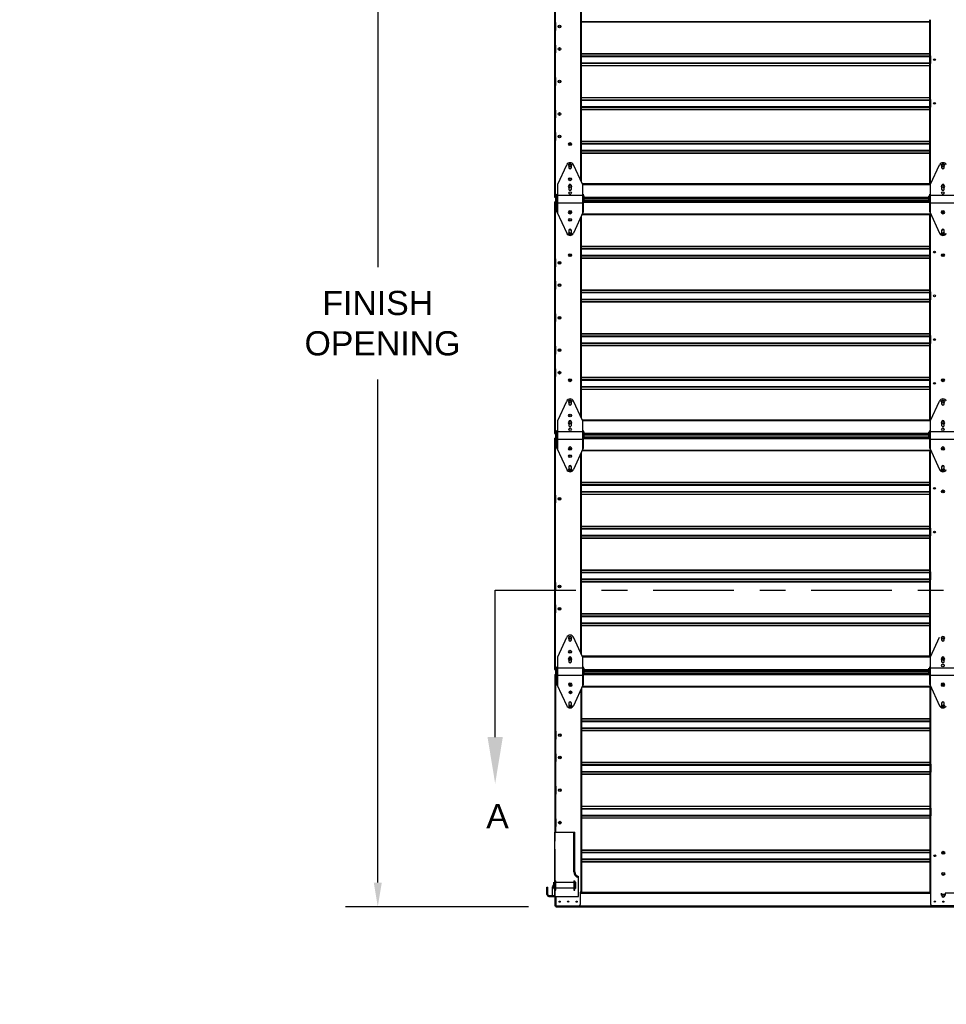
# Model space of a CAD drawing. Header units: inches. Extents: x 168.8 to 189.1, y 234.4 to 247.7.
# Tile 4 of 8: x 177 to 180.6, y 240 to 243.9. Entities that reach past the tile are written whole.
import ezdxf
from ezdxf import colors
from ezdxf.entities.mleader import LeaderData, LeaderLine
from ezdxf.math import Vec2, Vec3

# ---------------------------------------------------------------- set-up
doc = ezdxf.new("R2010")
doc.units = ezdxf.units.IN
doc.header["$LTSCALE"] = 0.25
doc.header["$MEASUREMENT"] = 0
doc.linetypes.add('CENTER', pattern=[2, 1.25, -0.25, 0.25, -0.25])
doc.linetypes.add('CENTERX2', pattern=[0.8, 0.5, -0.1, 0.1, -0.1])
for name, color, linetype in [('401 - NO WINDOW', 7, 'Continuous'), ('ANNOTATIONS', 1, 'Continuous'), ('MANUAL PU', 7, 'Continuous'), ('SECTION CUTS', 6, 'CENTER')]:
    doc.layers.add(name, color=color, linetype=linetype)
doc.styles.add('ARIAL', font='arial.ttf', dxfattribs={"height": 0.09375})
doc.styles.get("Standard").update_dxf_attribs({"font": 'romans.shx'})
doc.dimstyles.new('STANDARD$0', dxfattribs={"dimtxt": 0.09375, "dimasz": 0.09375, "dimexe": 0.03125, "dimexo": 0.046875, "dimgap": 0.09, "dimtad": 0, "dimtih": 1, "dimtoh": 1, "dimdec": 4, "dimzin": 0, "dimdsep": 46, "dimtxsty": 'ARIAL', "dimcen": 0.09, "dimadec": 0, "dimazin": 0, "dimtfac": 1, "dimtdec": 4, "dimtofl": 0, "dimtmove": 0, "dimatfit": 1, "dimfxl": 1, "dimtolj": 1, "dimtzin": 0, "dimarcsym": 0})

# ---------------------------------------------------------------- blocks, each defined once
blk = doc.blocks.new('*D4')
at = {"layer": 'ANNOTATIONS', "color": 0, "lineweight": -2, "transparency": 16777216}
for p, q in [((179.0783, 244.9352), (178.2501, 244.9352)), ((178.3751, 244.8415), (178.3751, 242.8922)), ((178.3751, 240.5081), (178.3751, 242.4574)), ((178.9588, 240.4144), (178.2501, 240.4144))]:
    blk.add_line(p, q, dxfattribs=at)
at = {"layer": 'ANNOTATIONS', "color": 0, "transparency": 16777216}
for points in [[(178.3595, 244.8415), (178.3907, 244.8415), (178.3751, 244.9352)], [(178.3595, 240.5081), (178.3907, 240.5081), (178.3751, 240.4144)]]:
    blk.add_solid(points, dxfattribs=at)
at = {"layer": 'defpoints', "color": 0, "transparency": 16777216}
for p in [(179.1845, 244.9352), (178.3751, 240.4144), (179.065, 240.4144)]:
    blk.add_point(p, dxfattribs=at)
at = {"layer": 'ANNOTATIONS', "color": 0, "transparency": 16777216, "insert": (178.3751, 242.6748), "char_height": 0.09375, "attachment_point": 5, "style": 'ARIAL'}
blk.add_mtext('\\A1;FINISH\\P OPENING', dxfattribs=at)

msp = doc.modelspace()

# ---------------------------------------------------------------- hatches: boundary and pattern name
at = {"layer": 'MANUAL PU'}
h = msp.add_hatch(dxfattribs=at)
h.set_pattern_fill('ANSI31', color=256)
h.paths.add_polyline_path([(179.35256, 238.57545), (179.0083, 238.57545), (178.99069, 238.49533), (178.93224, 238.66046), (178.90041, 238.57545), (178.54078, 238.57545), (178.53881, 238.57348), (178.53881, 238.27635), (178.62829, 238.25323), (178.45585, 238.20647), (178.53881, 238.16846), (178.53881, 237.88249), (179.35256, 237.88249)])
h.paths.add_polyline_path([(183.39886, 245.1148), (183.53309, 245.1148), (183.53309, 245.25543), (183.39886, 245.25543)], flags=9)
h.paths.add_polyline_path([(183.40954, 240.15547), (183.54377, 240.15547), (183.54377, 240.29609), (183.40954, 240.29609)], flags=9)
h.paths.add_polyline_path([(183.77487, 240.69517), (183.90948, 240.69517), (183.90948, 240.83579), (183.77487, 240.83579)], flags=9)
h.paths.add_polyline_path([(178.77187, 240.69517), (178.90648, 240.69517), (178.90648, 240.83579), (178.77187, 240.83579)], flags=9)
h.paths.add_polyline_path([(180.11803, 245.62877), (182.94486, 245.62877), (182.94486, 245.97987), (180.11803, 245.97987)], flags=9)
h.paths.add_polyline_path([(180.95035, 236.21057), (181.83426, 236.21057), (181.83426, 236.40376), (180.95035, 236.40376)], flags=9)
h.paths.add_polyline_path([(181.01036, 239.48198), (181.79233, 239.48198), (181.79233, 239.67517), (181.01036, 239.67517)], flags=9)
h.paths.add_polyline_path([(175.25049, 236.21057), (176.13421, 236.21057), (176.13421, 236.40376), (175.25049, 236.40376)], flags=9)

# ---------------------------------------------------------------- linework, layer by layer
at = {"layer": '401 - NO WINDOW', "linetype": 'Continuous'}
for p, q in [((179.05999, 244.05988), (179.05999, 243.16324)), ((179.06255, 244.05988), (179.06255, 243.16324)), ((179.16082, 243.99851), (179.16082, 243.22877)), ((179.16338, 244.00405), (179.16338, 243.22322)), ((179.06255, 243.83974), (179.05999, 243.83974)), ((179.06127, 243.80924), (179.06127, 243.83974)), ((179.06364, 243.80924), (179.06364, 243.83974)), ((179.16338, 243.84355), (180.51336, 243.84355)), ((179.16338, 243.84252), (180.51336, 243.84252)), ((180.51336, 243.85047), (180.51336, 243.21581)), ((180.51592, 243.85047), (180.51592, 243.21581)), ((179.05999, 243.80924), (179.06255, 243.80924)), ((179.06255, 243.75276), (179.05999, 243.75276)), ((179.06127, 243.72226), (179.06127, 243.75276)), ((179.06364, 243.72226), (179.06364, 243.75276)), ((179.05999, 243.72226), (179.06255, 243.72226)), ((179.16338, 243.71948), (180.51336, 243.71948)), ((179.16338, 243.71845), (180.51336, 243.71845)), ((179.16338, 243.71049), (180.51336, 243.71049)), ((180.51592, 243.71153), (180.51336, 243.71153)), ((180.51464, 243.68103), (180.51464, 243.71153)), ((179.16338, 243.70863), (180.51336, 243.70863)), ((179.16338, 243.68393), (180.51336, 243.68393)), ((179.16338, 243.68207), (180.51336, 243.68207)), ((179.16338, 243.67411), (180.51336, 243.67411)), ((179.16338, 243.67308), (180.51336, 243.67308)), ((180.51336, 243.68103), (180.51592, 243.68103)), ((179.06255, 243.62681), (179.05999, 243.62681)), ((179.05999, 243.59631), (179.06255, 243.59631)), ((179.06127, 243.62681), (179.06127, 243.59631)), ((179.06364, 243.59631), (179.06364, 243.62681)), ((179.16338, 243.55004), (180.51336, 243.55004)), ((179.16338, 243.54901), (180.51336, 243.54901)), ((179.16338, 243.54106), (180.51336, 243.54106)), ((179.16338, 243.53919), (180.51336, 243.53919)), ((180.51592, 243.54209), (180.51336, 243.54209)), ((180.51464, 243.51159), (180.51464, 243.54209)), ((179.06255, 243.50086), (179.05999, 243.50086)), ((179.06127, 243.47036), (179.06127, 243.50086)), ((179.06364, 243.47036), (179.06364, 243.50086)), ((179.16338, 243.51449), (180.51336, 243.51449)), ((179.16338, 243.51263), (180.51336, 243.51263)), ((179.16338, 243.50468), (180.51336, 243.50468)), ((179.16338, 243.50365), (180.51336, 243.50365)), ((180.51336, 243.51159), (180.51592, 243.51159)), ((179.05999, 243.47036), (179.06255, 243.47036)), ((179.06255, 243.41388), (179.05999, 243.41388)), ((179.06127, 243.38338), (179.06127, 243.41388)), ((179.06364, 243.38338), (179.06364, 243.41388)), ((179.05999, 243.38338), (179.06255, 243.38338)), ((179.11634, 243.36975), (179.1239, 243.36975)), ((179.11715, 243.37162), (179.12309, 243.37162)), ((179.12012, 243.36921), (179.12012, 243.36975)), ((179.16338, 243.3806), (180.51336, 243.3806)), ((179.16338, 243.37957), (180.51336, 243.37957)), ((179.16338, 243.37162), (180.51336, 243.37162)), ((179.16338, 243.36975), (180.51336, 243.36975)), ((180.51592, 243.37266), (180.51336, 243.37266)), ((180.51464, 243.37266), (180.51464, 243.34216)), ((179.16338, 243.34506), (180.51336, 243.34506)), ((179.16338, 243.34319), (180.51336, 243.34319)), ((179.16338, 243.33524), (180.51336, 243.33524)), ((179.16338, 243.33421), (180.51336, 243.33421)), ((180.51336, 243.34216), (180.51592, 243.34216)), ((180.51675, 243.21508), (179.16714, 243.21508)), ((180.51336, 243.21581), (180.51675, 243.21581)), ((179.16791, 243.21271), (180.51675, 243.21271)), ((179.05999, 243.16324), (179.06364, 243.16324)), ((179.05999, 243.14476), (179.05999, 242.24812)), ((179.05999, 243.14476), (179.06503, 243.14476)), ((179.06255, 243.14476), (179.06255, 242.24812)), ((179.06364, 243.16324), (179.06364, 243.14476)), ((179.06364, 243.15972), (179.06503, 243.15972)), ((179.06364, 243.15744), (179.06503, 243.15744)), ((179.06364, 243.15027), (179.06503, 243.15027)), ((179.06364, 243.14828), (179.06503, 243.14828)), ((179.17139, 243.14417), (180.51379, 243.14417)), ((179.17521, 243.16383), (180.50997, 243.16383)), ((179.17521, 243.15972), (180.51727, 243.15972)), ((179.17521, 243.15744), (180.50997, 243.15744)), ((179.17521, 243.15027), (180.50997, 243.15027)), ((179.17521, 243.14828), (180.50997, 243.14828)), ((179.12012, 243.11054), (179.12012, 243.11093)), ((179.16791, 243.09898), (180.51675, 243.09898)), ((180.51675, 243.09219), (180.51675, 243.09986)), ((179.16082, 243.08339), (179.16082, 242.31364)), ((179.16338, 243.08893), (179.16338, 242.3081)), ((179.16693, 243.09661), (180.51675, 243.09661)), ((180.51675, 243.09219), (180.51336, 243.09219)), ((180.51336, 243.09219), (180.51336, 242.30069)), ((180.51592, 243.09219), (180.51592, 242.30069)), ((179.16338, 242.9738), (180.51336, 242.9738)), ((179.16338, 242.97277), (180.51336, 242.97277)), ((179.16338, 242.96481), (180.51336, 242.96481)), ((179.16338, 242.96295), (180.51336, 242.96295)), ((180.51592, 242.96585), (180.51336, 242.96585)), ((180.51464, 242.96585), (180.51464, 242.93535)), ((179.06255, 242.92462), (179.05999, 242.92462)), ((179.06127, 242.89412), (179.06127, 242.92462)), ((179.06364, 242.89412), (179.06364, 242.92462)), ((179.11634, 242.93825), (179.1239, 242.93825)), ((179.11715, 242.93639), (179.12309, 242.93639)), ((179.12012, 242.93879), (179.12012, 242.93825)), ((179.16338, 242.93825), (180.51336, 242.93825)), ((179.16338, 242.93639), (180.51336, 242.93639)), ((179.16338, 242.92843), (180.51336, 242.92843)), ((179.16338, 242.9274), (180.51336, 242.9274)), ((180.51336, 242.93535), (180.51592, 242.93535)), ((180.56127, 242.93825), (180.56884, 242.93825)), ((180.56209, 242.93639), (180.56802, 242.93639)), ((179.05999, 242.89412), (179.06255, 242.89412)), ((179.06255, 242.83764), (179.05999, 242.83764)), ((179.06127, 242.80714), (179.06127, 242.83764)), ((179.06364, 242.80714), (179.06364, 242.83764)), ((179.05999, 242.80714), (179.06255, 242.80714)), ((179.16338, 242.80436), (180.51336, 242.80436)), ((179.16338, 242.80333), (180.51336, 242.80333)), ((179.16338, 242.79537), (180.51336, 242.79537)), ((179.16338, 242.79351), (180.51336, 242.79351)), ((180.51592, 242.79641), (180.51336, 242.79641)), ((180.51464, 242.76591), (180.51464, 242.79641)), ((179.16338, 242.76881), (180.51336, 242.76881)), ((179.16338, 242.76695), (180.51336, 242.76695)), ((179.16338, 242.75899), (180.51336, 242.75899)), ((179.16338, 242.75796), (180.51336, 242.75796)), ((180.51336, 242.76591), (180.51592, 242.76591)), ((179.06255, 242.71169), (179.05999, 242.71169)), ((179.05999, 242.68119), (179.06255, 242.68119)), ((179.06127, 242.71169), (179.06127, 242.68119)), ((179.06364, 242.68119), (179.06364, 242.71169)), ((179.16338, 242.63492), (180.51336, 242.63492)), ((179.16338, 242.63389), (180.51336, 242.63389)), ((179.16338, 242.62593), (180.51336, 242.62593)), ((179.16338, 242.62407), (180.51336, 242.62407)), ((180.51592, 242.62697), (180.51336, 242.62697)), ((180.51464, 242.59647), (180.51464, 242.62697)), ((179.06255, 242.58574), (179.05999, 242.58574)), ((179.06127, 242.55524), (179.06127, 242.58574)), ((179.06364, 242.55524), (179.06364, 242.58574)), ((179.16338, 242.59937), (180.51336, 242.59937)), ((179.16338, 242.59751), (180.51336, 242.59751)), ((179.16338, 242.58955), (180.51336, 242.58955)), ((179.16338, 242.58852), (180.51336, 242.58852)), ((180.51336, 242.59647), (180.51592, 242.59647)), ((179.05999, 242.55524), (179.06255, 242.55524)), ((179.06255, 242.49876), (179.05999, 242.49876)), ((179.06127, 242.46826), (179.06127, 242.49876)), ((179.06364, 242.46826), (179.06364, 242.49876)), ((179.05999, 242.46826), (179.06255, 242.46826)), ((179.11634, 242.45463), (179.1239, 242.45463)), ((179.11715, 242.4565), (179.12309, 242.4565)), ((179.12012, 242.45409), (179.12012, 242.45463)), ((179.16338, 242.46548), (180.51336, 242.46548)), ((179.16338, 242.46445), (180.51336, 242.46445)), ((179.16338, 242.4565), (180.51336, 242.4565)), ((179.16338, 242.45463), (180.51336, 242.45463)), ((180.51592, 242.45754), (180.51336, 242.45754)), ((180.51464, 242.45754), (180.51464, 242.42704)), ((180.56127, 242.45463), (180.56884, 242.45463)), ((180.56209, 242.4565), (180.56802, 242.4565)), ((179.16338, 242.42993), (180.51336, 242.42993)), ((179.16338, 242.42807), (180.51336, 242.42807)), ((179.16338, 242.42012), (180.51336, 242.42012)), ((179.16338, 242.41908), (180.51336, 242.41908)), ((180.51336, 242.42704), (180.51592, 242.42704)), ((180.51675, 242.29996), (179.16714, 242.29996)), ((179.16791, 242.29759), (180.51675, 242.29759)), ((180.51336, 242.30069), (180.51675, 242.30069)), ((179.05999, 242.24812), (179.06364, 242.24812)), ((179.05999, 242.22964), (179.05999, 241.333)), ((179.05999, 242.22964), (179.06503, 242.22964)), ((179.06255, 242.22964), (179.06255, 241.333)), ((179.06364, 242.24812), (179.06364, 242.22964)), ((179.06364, 242.2446), (179.06503, 242.2446)), ((179.06364, 242.24232), (179.06503, 242.24232)), ((179.06364, 242.23515), (179.06503, 242.23515)), ((179.06364, 242.23316), (179.06503, 242.23316)), ((179.17139, 242.22905), (180.51379, 242.22905)), ((179.17521, 242.24871), (180.50997, 242.24871)), ((179.17521, 242.2446), (180.51727, 242.2446)), ((179.17521, 242.24232), (180.50997, 242.24232)), ((179.17521, 242.23515), (180.50997, 242.23515)), ((179.17521, 242.23316), (180.50997, 242.23316)), ((179.12012, 242.19542), (179.12012, 242.1958)), ((179.16791, 242.18386), (180.51675, 242.18386)), ((180.51675, 242.17707), (180.51675, 242.18474)), ((179.16082, 242.16827), (179.16082, 241.39852)), ((179.16338, 242.17381), (179.16338, 241.39298)), ((179.16693, 242.18149), (180.51675, 242.18149)), ((180.51675, 242.17707), (180.51336, 242.17707)), ((180.51336, 242.17707), (180.51336, 241.38557)), ((180.51592, 242.17707), (180.51592, 241.38557)), ((179.16338, 242.05867), (180.51336, 242.05867)), ((179.16338, 242.05764), (180.51336, 242.05764)), ((179.16338, 242.04969), (180.51336, 242.04969)), ((179.16338, 242.04782), (180.51336, 242.04782)), ((180.51592, 242.05073), (180.51336, 242.05073)), ((180.51464, 242.05073), (180.51464, 242.02023)), ((179.06255, 242.0095), (179.05999, 242.0095)), ((179.06127, 241.979), (179.06127, 242.0095)), ((179.06364, 241.979), (179.06364, 242.0095)), ((179.16338, 242.02313), (180.51336, 242.02313)), ((179.16338, 242.02126), (180.51336, 242.02126)), ((179.16338, 242.01331), (180.51336, 242.01331)), ((179.16338, 242.01228), (180.51336, 242.01228)), ((180.51336, 242.02023), (180.51592, 242.02023)), ((180.56127, 242.02313), (180.56884, 242.02313)), ((180.56209, 242.02126), (180.56802, 242.02126)), ((179.05999, 241.979), (179.06255, 241.979)), ((179.06255, 241.92252), (179.05999, 241.92252)), ((179.06127, 241.92252), (179.06127, 241.89202)), ((179.06364, 241.89202), (179.06364, 241.92252)), ((179.05999, 241.89202), (179.06255, 241.89202)), ((179.16338, 241.88924), (180.51336, 241.88924)), ((179.16338, 241.8882), (180.51336, 241.8882)), ((179.16338, 241.88025), (180.51336, 241.88025)), ((179.16338, 241.87839), (180.51336, 241.87839)), ((180.51592, 241.88129), (180.51336, 241.88129)), ((180.51464, 241.85079), (180.51464, 241.88129)), ((179.16338, 241.85369), (180.51336, 241.85369)), ((179.16338, 241.85182), (180.51336, 241.85182)), ((179.16338, 241.84387), (180.51336, 241.84387)), ((179.16338, 241.84284), (180.51336, 241.84284)), ((180.51336, 241.85079), (180.51592, 241.85079)), ((179.05999, 241.79657), (179.06255, 241.79657)), ((179.05999, 241.76607), (179.06255, 241.76607)), ((179.06127, 241.76607), (179.06127, 241.79657)), ((179.06364, 241.76607), (179.06364, 241.79657)), ((179.16338, 241.7198), (180.51336, 241.7198)), ((179.16338, 241.71877), (180.51336, 241.71877)), ((179.16338, 241.71081), (180.51336, 241.71081)), ((179.16338, 241.70895), (180.51336, 241.70895)), ((180.51592, 241.71185), (180.51336, 241.71185)), ((180.51464, 241.68135), (180.51464, 241.71185)), ((179.06255, 241.67062), (179.05999, 241.67062)), ((179.06127, 241.64012), (179.06127, 241.67062)), ((179.06364, 241.64012), (179.06364, 241.67062)), ((179.16338, 241.68425), (180.51336, 241.68425)), ((179.16338, 241.68239), (180.51336, 241.68239)), ((179.16338, 241.67443), (180.51336, 241.67443)), ((179.16338, 241.6734), (180.51336, 241.6734)), ((180.51336, 241.68135), (180.51592, 241.68135)), ((179.05999, 241.64012), (179.06255, 241.64012)), ((179.06255, 241.58364), (179.05999, 241.58364)), ((179.06127, 241.55314), (179.06127, 241.58364)), ((179.06364, 241.55314), (179.06364, 241.58364)), ((179.05999, 241.55314), (179.06255, 241.55314)), ((179.16338, 241.55036), (180.51336, 241.55036)), ((179.16338, 241.54933), (180.51336, 241.54933)), ((179.16338, 241.54137), (180.51336, 241.54137)), ((179.16338, 241.53951), (180.51336, 241.53951)), ((180.51592, 241.54242), (180.51336, 241.54242)), ((180.51464, 241.54242), (180.51464, 241.51192)), ((179.16338, 241.51481), (180.51336, 241.51481)), ((179.16338, 241.51295), (180.51336, 241.51295)), ((179.16338, 241.50499), (180.51336, 241.50499)), ((179.16338, 241.50396), (180.51336, 241.50396)), ((180.51336, 241.51192), (180.51592, 241.51192)), ((180.51675, 241.38484), (179.16714, 241.38484)), ((179.16791, 241.38247), (180.51675, 241.38247)), ((180.51336, 241.38557), (180.51675, 241.38557)), ((179.05999, 241.333), (179.06364, 241.333)), ((179.06137, 241.31451), (179.06137, 240.66852)), ((179.06137, 241.31451), (179.06503, 241.31451)), ((179.06364, 241.333), (179.06364, 241.32948)), ((179.06364, 241.32948), (179.06503, 241.32948)), ((179.06394, 241.31451), (179.06394, 240.70292)), ((179.06503, 241.32948), (179.06503, 241.31451)), ((179.06762, 241.31451), (179.06885, 241.31451)), ((179.17139, 241.31393), (180.50997, 241.31393)), ((179.17521, 241.33359), (180.50997, 241.33359)), ((179.17521, 241.32948), (180.50997, 241.32948)), ((179.17521, 241.3272), (180.50997, 241.3272)), ((179.17521, 241.32003), (180.50997, 241.32003)), ((179.17521, 241.31803), (180.50997, 241.31803)), ((180.51167, 241.31393), (180.51379, 241.31393)), ((179.12151, 241.2803), (179.12151, 241.28068)), ((179.16791, 241.26874), (180.51814, 241.26874)), ((180.51675, 241.26195), (180.51675, 241.26961)), ((179.16221, 241.25615), (179.16221, 240.47044)), ((179.16477, 241.26195), (179.16477, 240.47044)), ((179.16693, 241.26637), (180.51814, 241.26637)), ((180.51675, 241.26195), (180.51336, 241.26195)), ((180.51475, 241.26195), (180.51475, 240.47044)), ((180.51731, 241.26195), (180.51731, 240.47044)), ((179.16477, 241.14355), (180.51475, 241.14355)), ((179.16477, 241.14252), (180.51475, 241.14252)), ((179.16477, 241.13457), (180.51475, 241.13457)), ((179.16477, 241.1327), (180.51475, 241.1327)), ((180.51731, 241.13561), (180.51475, 241.13561)), ((180.51603, 241.13561), (180.51603, 241.10511)), ((179.06394, 241.09438), (179.06137, 241.09438)), ((179.06266, 241.06388), (179.06266, 241.09438)), ((179.06503, 241.06388), (179.06503, 241.09438)), ((179.16477, 241.10801), (180.51475, 241.10801)), ((179.16477, 241.10614), (180.51475, 241.10614)), ((179.16477, 241.09819), (180.51475, 241.09819)), ((179.16477, 241.09716), (180.51475, 241.09716)), ((180.51475, 241.10511), (180.51731, 241.10511)), ((179.06137, 241.06388), (179.06394, 241.06388)), ((179.06394, 241.0074), (179.06137, 241.0074)), ((179.06266, 240.9769), (179.06266, 241.0074)), ((179.06503, 240.9769), (179.06503, 241.0074)), ((179.06137, 240.9769), (179.06394, 240.9769)), ((179.16477, 240.97411), (180.51475, 240.97411)), ((179.16477, 240.97308), (180.51475, 240.97308)), ((179.16477, 240.96513), (180.51475, 240.96513)), ((179.16477, 240.96326), (180.51475, 240.96326)), ((180.51731, 240.96617), (180.51475, 240.96617)), ((180.51603, 240.93567), (180.51603, 240.96617)), ((179.16477, 240.93857), (180.51475, 240.93857)), ((179.16477, 240.9367), (180.51475, 240.9367)), ((179.16477, 240.92875), (180.51475, 240.92875)), ((179.16477, 240.92772), (180.51475, 240.92772)), ((180.51475, 240.93567), (180.51731, 240.93567)), ((179.06394, 240.88145), (179.06137, 240.88145)), ((179.06137, 240.85095), (179.06394, 240.85095)), ((179.06266, 240.88145), (179.06266, 240.85095)), ((179.06503, 240.85095), (179.06503, 240.88145)), ((179.16477, 240.80467), (180.51475, 240.80467)), ((179.16477, 240.80364), (180.51475, 240.80364)), ((179.16477, 240.79569), (180.51475, 240.79569)), ((179.16477, 240.79383), (180.51475, 240.79383)), ((180.51731, 240.79673), (180.51475, 240.79673)), ((180.51603, 240.76623), (180.51603, 240.79673)), ((179.06394, 240.7555), (179.06137, 240.7555)), ((179.06266, 240.725), (179.06266, 240.7555)), ((179.06503, 240.725), (179.06503, 240.7555)), ((179.16477, 240.76913), (180.51475, 240.76913)), ((179.16477, 240.76726), (180.51475, 240.76726)), ((179.16477, 240.75931), (180.51475, 240.75931)), ((179.16477, 240.75828), (180.51475, 240.75828)), ((180.51475, 240.76623), (180.51731, 240.76623)), ((179.06137, 240.725), (179.06394, 240.725)), ((179.06137, 240.63802), (179.06137, 240.41788)), ((179.16477, 240.63524), (180.51475, 240.63524)), ((179.16477, 240.6342), (180.51475, 240.6342)), ((179.16477, 240.62625), (180.51475, 240.62625)), ((179.16477, 240.62439), (180.51475, 240.62439)), ((180.51731, 240.6273), (180.51475, 240.6273)), ((180.51603, 240.6273), (180.51603, 240.5968)), ((180.56266, 240.62439), (180.57023, 240.62439)), ((180.56348, 240.62625), (180.56941, 240.62625)), ((179.16477, 240.59969), (180.51475, 240.59969)), ((179.16477, 240.59782), (180.51475, 240.59782)), ((179.16477, 240.58987), (180.51475, 240.58987)), ((179.16477, 240.58884), (180.51475, 240.58884)), ((180.51475, 240.5968), (180.51731, 240.5968)), ((179.16477, 240.47044), (179.15995, 240.47044)), ((179.15995, 240.47044), (179.15995, 240.42278)), ((180.51814, 240.46972), (179.15995, 240.46972)), ((179.15995, 240.46735), (180.51814, 240.46735)), ((180.51475, 240.47044), (180.51814, 240.47044)), ((180.51814, 240.42278), (180.51814, 240.47044)), ((180.55948, 240.45906), (180.55948, 240.46735)), ((182.0656, 240.46735), (180.57341, 240.46735)), ((180.57341, 240.46735), (180.57341, 240.45906)), ((179.06394, 240.45442), (179.06394, 240.41788)), ((179.06503, 240.45442), (179.06503, 240.41846)), ((179.06137, 240.41788), (179.15506, 240.41788)), ((179.06503, 240.41846), (183.57399, 240.41846)), ((179.06503, 240.41788), (179.06503, 240.41436)), ((179.06503, 240.41436), (183.57399, 240.41436)), ((180.60986, 240.41788), (180.52303, 240.41788))]:
    msp.add_line(p, q, dxfattribs=at)
at = {"layer": '401 - NO WINDOW', "linetype": 'CENTERX2'}
for p, q in [((179.06353, 243.83974), (179.06353, 243.80924)), ((179.06353, 243.75276), (179.06353, 243.72226)), ((180.5169, 243.71153), (180.5169, 243.68103)), ((179.06353, 243.62681), (179.06353, 243.59631)), ((180.5169, 243.54209), (180.5169, 243.51159)), ((179.06353, 243.50086), (179.06353, 243.47036)), ((179.06353, 243.41388), (179.06353, 243.38338)), ((180.5169, 243.34216), (180.5169, 243.37266)), ((180.5169, 242.93535), (180.5169, 242.96585)), ((179.06353, 242.92462), (179.06353, 242.89412)), ((179.06353, 242.83764), (179.06353, 242.80714)), ((180.5169, 242.79641), (180.5169, 242.76591)), ((179.06353, 242.71169), (179.06353, 242.68119)), ((180.5169, 242.62697), (180.5169, 242.59647)), ((179.06353, 242.58574), (179.06353, 242.55524)), ((179.06353, 242.49876), (179.06353, 242.46826)), ((180.5169, 242.42704), (180.5169, 242.45754)), ((180.5169, 242.02023), (180.5169, 242.05073)), ((179.06353, 242.0095), (179.06353, 241.979)), ((179.06353, 241.89202), (179.06353, 241.92252)), ((180.5169, 241.88129), (180.5169, 241.85079)), ((179.06353, 241.76607), (179.06353, 241.79657)), ((180.5169, 241.71185), (180.5169, 241.68135)), ((179.06353, 241.67062), (179.06353, 241.64012)), ((179.06353, 241.58364), (179.06353, 241.55314)), ((180.5169, 241.51192), (180.5169, 241.54242)), ((180.51829, 241.10511), (180.51829, 241.13561)), ((179.06491, 241.09438), (179.06491, 241.06388)), ((179.06491, 241.0074), (179.06491, 240.9769)), ((180.51829, 240.96617), (180.51829, 240.93567)), ((179.06491, 240.88145), (179.06491, 240.85095)), ((180.51829, 240.79673), (180.51829, 240.76623)), ((179.06491, 240.7555), (179.06491, 240.725)), ((180.51829, 240.5968), (180.51829, 240.6273))]:
    msp.add_line(p, q, dxfattribs=at)
at = {"layer": '401 - NO WINDOW'}
for p, q in [((179.07233, 243.21342), (179.1071, 243.28871)), ((179.11505, 243.28719), (179.11505, 243.27821)), ((179.12518, 243.27821), (179.12518, 243.28719)), ((179.16791, 243.21342), (179.13313, 243.28871)), ((180.51727, 243.21342), (180.55204, 243.28871)), ((180.55999, 243.28719), (180.55999, 243.27821)), ((180.57012, 243.27821), (180.57012, 243.28719)), ((179.07233, 243.09873), (179.07233, 243.21342)), ((179.16791, 243.21342), (179.16791, 243.09873)), ((180.51727, 243.09873), (180.51727, 243.21342)), ((179.06885, 243.10626), (179.06885, 243.17471)), ((179.06885, 243.17471), (179.07233, 243.17471)), ((179.11505, 243.20819), (179.11505, 243.19442)), ((179.12518, 243.19442), (179.12518, 243.20819)), ((179.16791, 243.17471), (179.17139, 243.17471)), ((179.17139, 243.17471), (179.17139, 243.10626)), ((180.51379, 243.10626), (180.51379, 243.17471)), ((180.51379, 243.17471), (180.51727, 243.17471)), ((180.55999, 243.20819), (180.55999, 243.19442)), ((180.57012, 243.19442), (180.57012, 243.20819)), ((179.06503, 243.14306), (179.06503, 243.1691)), ((179.06503, 243.1691), (179.06885, 243.16659)), ((179.06503, 243.14306), (179.06885, 243.14556)), ((179.07233, 243.17089), (179.16791, 243.17089)), ((179.07233, 243.14126), (179.16791, 243.14126)), ((179.17521, 243.1691), (179.17139, 243.16659)), ((179.17521, 243.14306), (179.17139, 243.14556)), ((179.17521, 243.14306), (179.17521, 243.1691)), ((180.50997, 243.14306), (180.50997, 243.1691)), ((180.50997, 243.1691), (180.51379, 243.16659)), ((180.50997, 243.14306), (180.51379, 243.14556)), ((180.51727, 243.17089), (180.61285, 243.17089)), ((180.51727, 243.14126), (180.61285, 243.14126)), ((179.06885, 243.10626), (179.1071, 243.02344)), ((179.17139, 243.10626), (179.13313, 243.02344)), ((180.51379, 243.10626), (180.55204, 243.02344)), ((179.11505, 243.03395), (179.11505, 243.0242)), ((179.12518, 243.0242), (179.12518, 243.03395)), ((180.55999, 243.03395), (180.55999, 243.0242)), ((180.57012, 243.0242), (180.57012, 243.03395)), ((179.07233, 242.2983), (179.1071, 242.37359)), ((179.11505, 242.37207), (179.11505, 242.36309)), ((179.12518, 242.36309), (179.12518, 242.37207)), ((179.16791, 242.2983), (179.13313, 242.37359)), ((180.51727, 242.2983), (180.55204, 242.37359)), ((180.55999, 242.37207), (180.55999, 242.36309)), ((180.57012, 242.36309), (180.57012, 242.37207)), ((179.07233, 242.18361), (179.07233, 242.2983)), ((179.16791, 242.2983), (179.16791, 242.18361)), ((180.51727, 242.18361), (180.51727, 242.2983)), ((179.06885, 242.19114), (179.06885, 242.25959)), ((179.06885, 242.25959), (179.07233, 242.25959)), ((179.11505, 242.29307), (179.11505, 242.2793)), ((179.12518, 242.2793), (179.12518, 242.29307)), ((179.16791, 242.25959), (179.17139, 242.25959)), ((179.17139, 242.25959), (179.17139, 242.19114)), ((180.51379, 242.19114), (180.51379, 242.25959)), ((180.51379, 242.25959), (180.51727, 242.25959)), ((180.55999, 242.29307), (180.55999, 242.2793)), ((180.57012, 242.2793), (180.57012, 242.29307)), ((179.06503, 242.22794), (179.06503, 242.25397)), ((179.06503, 242.25397), (179.06885, 242.25147)), ((179.06503, 242.22794), (179.06885, 242.23044)), ((179.07233, 242.25577), (179.16791, 242.25577)), ((179.07233, 242.22614), (179.16791, 242.22614)), ((179.17521, 242.25397), (179.17139, 242.25147)), ((179.17521, 242.22794), (179.17139, 242.23044)), ((179.17521, 242.22794), (179.17521, 242.25397)), ((180.50997, 242.22794), (180.50997, 242.25397)), ((180.50997, 242.25397), (180.51379, 242.25147)), ((180.50997, 242.22794), (180.51379, 242.23044)), ((180.51727, 242.25577), (180.61285, 242.25577)), ((180.51727, 242.22614), (180.61285, 242.22614)), ((179.06885, 242.19114), (179.1071, 242.10832)), ((179.17139, 242.19114), (179.13313, 242.10832)), ((180.51379, 242.19114), (180.55204, 242.10832)), ((179.11505, 242.11883), (179.11505, 242.10908)), ((179.12518, 242.10908), (179.12518, 242.11883)), ((180.55999, 242.11883), (180.55999, 242.10908)), ((180.57012, 242.10908), (180.57012, 242.11883)), ((179.07233, 241.38318), (179.1071, 241.45847)), ((179.16791, 241.38318), (179.13313, 241.45847)), ((180.51727, 241.38318), (180.55204, 241.45847)), ((179.11505, 241.45695), (179.11505, 241.44796)), ((179.12518, 241.44796), (179.12518, 241.45695)), ((180.55999, 241.45695), (180.55999, 241.44796)), ((180.57012, 241.44796), (180.57012, 241.45695)), ((179.07233, 241.26849), (179.07233, 241.38318)), ((179.16791, 241.38318), (179.16791, 241.26849)), ((180.51727, 241.26849), (180.51727, 241.38318)), ((179.06885, 241.27602), (179.06885, 241.34447)), ((179.06885, 241.34447), (179.07233, 241.34447)), ((179.11505, 241.37794), (179.11505, 241.36418)), ((179.12518, 241.36418), (179.12518, 241.37794)), ((179.16791, 241.34447), (179.17139, 241.34447)), ((179.17139, 241.34447), (179.17139, 241.27602)), ((180.51379, 241.27602), (180.51379, 241.34447)), ((180.51379, 241.34447), (180.51727, 241.34447)), ((180.55999, 241.37794), (180.55999, 241.36418)), ((180.57012, 241.36418), (180.57012, 241.37794)), ((179.06503, 241.31282), (179.06503, 241.33885)), ((179.06503, 241.33885), (179.06885, 241.33635)), ((179.06503, 241.31282), (179.06885, 241.31532)), ((179.07233, 241.34065), (179.16791, 241.34065)), ((179.07233, 241.31102), (179.16791, 241.31102)), ((179.17521, 241.33885), (179.17139, 241.33635)), ((179.17521, 241.31282), (179.17139, 241.31532)), ((179.17521, 241.31282), (179.17521, 241.33885)), ((180.50997, 241.31282), (180.50997, 241.33885)), ((180.50997, 241.33885), (180.51379, 241.33635)), ((180.50997, 241.31282), (180.51379, 241.31532)), ((180.51727, 241.34065), (180.61285, 241.34065)), ((180.51727, 241.31102), (180.61285, 241.31102)), ((179.06885, 241.27602), (179.1071, 241.1932)), ((179.17139, 241.27602), (179.13313, 241.1932)), ((180.51379, 241.27602), (180.55204, 241.1932)), ((179.11505, 241.20371), (179.11505, 241.19396)), ((179.12518, 241.19396), (179.12518, 241.20371)), ((180.55999, 241.20371), (180.55999, 241.19396)), ((180.57012, 241.19396), (180.57012, 241.20371)), ((179.0612, 240.70292), (179.13881, 240.70292)), ((179.0612, 240.45442), (179.0612, 240.70292)), ((179.13499, 240.55), (179.13499, 240.70292)), ((179.13881, 240.55), (179.13881, 240.70292)), ((179.05776, 240.48492), (179.05776, 240.50946)), ((179.05776, 240.50946), (179.0612, 240.5078)), ((179.0612, 240.51511), (179.06503, 240.51511)), ((179.06503, 240.47927), (179.06503, 240.51511)), ((179.13528, 240.5078), (179.06503, 240.5078)), ((179.13528, 240.51511), (179.13528, 240.47927)), ((179.13528, 240.51511), (179.1391, 240.51511)), ((179.1391, 240.47927), (179.1391, 240.51511)), ((179.14254, 240.50946), (179.1391, 240.5078)), ((179.14254, 240.48492), (179.14254, 240.50946)), ((179.15296, 240.45442), (179.15296, 240.53154)), ((179.03062, 240.46207), (179.03062, 240.49026)), ((179.03062, 240.49026), (179.03444, 240.49026)), ((179.03444, 240.46207), (179.03444, 240.49026)), ((179.0526, 240.45824), (179.0526, 240.4917)), ((179.05776, 240.48492), (179.0612, 240.48658)), ((179.0612, 240.47927), (179.06503, 240.47927)), ((179.13528, 240.48658), (179.06503, 240.48658)), ((179.13528, 240.47927), (179.1391, 240.47927)), ((179.14254, 240.48492), (179.1391, 240.48658)), ((179.03827, 240.45824), (179.0612, 240.45824)), ((179.03827, 240.45442), (179.15296, 240.45442))]:
    msp.add_line(p, q, dxfattribs=at)
at = {"layer": '401 - NO WINDOW', "linetype": 'Continuous'}
for centre, radius in [((179.07878, 243.82449), 0.00527), ((179.07878, 243.82449), 0.00341), ((179.07878, 243.73751), 0.00527), ((179.07878, 243.73751), 0.00341), ((180.53215, 243.69628), 0.00341), ((179.07878, 243.61156), 0.00527), ((179.07878, 243.61156), 0.00341), ((180.53215, 243.52684), 0.00341), ((179.07878, 243.48561), 0.00527), ((179.07878, 243.48561), 0.00341), ((179.07878, 243.39863), 0.00527), ((179.07878, 243.39863), 0.00341), ((179.12012, 243.36921), 0.00544), ((179.12012, 243.36921), 0.00382), ((179.12012, 243.28682), 0.00544), ((179.12012, 243.28682), 0.00382), ((180.56506, 243.28682), 0.00544), ((180.56506, 243.28682), 0.00382), ((179.12012, 243.23268), 0.00544), ((179.12012, 243.23268), 0.00382), ((179.12012, 243.20444), 0.00544), ((179.12012, 243.20444), 0.00382), ((180.56506, 243.20444), 0.00544), ((180.56506, 243.20444), 0.00382), ((179.12012, 243.10356), 0.00544), ((179.12012, 243.10356), 0.00382), ((180.56506, 243.10356), 0.00544), ((180.56506, 243.10356), 0.00382), ((179.12012, 243.07532), 0.00544), ((179.12012, 243.07532), 0.00382), ((179.12012, 243.02118), 0.00544), ((179.12012, 243.02118), 0.00382), ((180.56506, 243.02118), 0.00544), ((180.56506, 243.02118), 0.00382), ((180.53215, 242.9506), 0.00341), ((179.07878, 242.90937), 0.00527), ((179.07878, 242.90937), 0.00341), ((179.12012, 242.93879), 0.00544), ((179.12012, 242.93879), 0.00382), ((180.56506, 242.93879), 0.00544), ((180.56506, 242.93879), 0.00382), ((179.07878, 242.82239), 0.00527), ((179.07878, 242.82239), 0.00341), ((180.53215, 242.78116), 0.00341), ((179.07878, 242.69644), 0.00527), ((179.07878, 242.69644), 0.00341), ((180.53215, 242.61172), 0.00341), ((179.07878, 242.57049), 0.00527), ((179.07878, 242.57049), 0.00341), ((179.07878, 242.48351), 0.00527), ((179.07878, 242.48351), 0.00341), ((179.12012, 242.45409), 0.00544), ((179.12012, 242.45409), 0.00382), ((180.56506, 242.45409), 0.00544), ((180.56506, 242.45409), 0.00382), ((180.53215, 242.44229), 0.00341), ((179.12012, 242.3717), 0.00544), ((179.12012, 242.3717), 0.00382), ((180.56506, 242.3717), 0.00544), ((180.56506, 242.3717), 0.00382), ((179.12012, 242.31756), 0.00544), ((179.12012, 242.31756), 0.00382), ((179.12012, 242.28932), 0.00544), ((179.12012, 242.28932), 0.00382), ((180.56506, 242.28932), 0.00544), ((180.56506, 242.28932), 0.00382), ((179.12012, 242.18844), 0.00544), ((179.12012, 242.18844), 0.00382), ((180.56506, 242.18844), 0.00544), ((180.56506, 242.18844), 0.00382), ((179.12012, 242.1602), 0.00544), ((179.12012, 242.1602), 0.00382), ((179.12012, 242.10606), 0.00544), ((179.12012, 242.10606), 0.00382), ((180.56506, 242.10606), 0.00544), ((180.56506, 242.10606), 0.00382), ((180.53215, 242.03548), 0.00341), ((179.07878, 241.99425), 0.00527), ((179.07878, 241.99425), 0.00341), ((180.56506, 242.02367), 0.00544), ((180.56506, 242.02367), 0.00382), ((180.53215, 241.86604), 0.00341), ((179.07878, 241.65537), 0.00527), ((179.07878, 241.65537), 0.00341), ((179.07878, 241.56839), 0.00527), ((179.07878, 241.56839), 0.00341), ((179.12012, 241.45658), 0.00544), ((179.12012, 241.45658), 0.00382), ((180.56506, 241.45658), 0.00544), ((180.56506, 241.45658), 0.00382), ((179.12012, 241.40243), 0.00544), ((179.12012, 241.40243), 0.00382), ((179.12012, 241.37419), 0.00544), ((179.12012, 241.37419), 0.00382), ((180.56506, 241.37419), 0.00544), ((180.56506, 241.37419), 0.00382), ((179.12151, 241.27332), 0.00544), ((179.12151, 241.27332), 0.00382), ((180.56506, 241.27332), 0.00544), ((180.56506, 241.27332), 0.00382), ((179.12151, 241.24508), 0.00544), ((179.12151, 241.24508), 0.00382), ((179.12151, 241.19094), 0.00544), ((179.12151, 241.19094), 0.00382), ((180.56506, 241.19094), 0.00544), ((180.56506, 241.19094), 0.00382), ((179.08016, 241.07913), 0.00527), ((179.08016, 241.07913), 0.00341), ((179.08016, 240.99215), 0.00527), ((179.08016, 240.99215), 0.00341), ((179.08016, 240.8662), 0.00527), ((179.08016, 240.8662), 0.00341), ((179.08016, 240.74025), 0.00527), ((179.08016, 240.74025), 0.00341), ((180.56645, 240.62384), 0.00544), ((180.56645, 240.62384), 0.00382), ((180.53354, 240.61205), 0.00341), ((180.56645, 240.54146), 0.00544), ((180.56645, 240.54146), 0.00382), ((179.08013, 240.43435), 0.00222), ((179.11307, 240.43435), 0.00222), ((179.14602, 240.43435), 0.00222), ((180.5335, 240.43435), 0.00222), ((180.56645, 240.45907), 0.00544), ((180.56645, 240.45907), 0.00382), ((180.56645, 240.43435), 0.00222)]:
    msp.add_circle(centre, radius, dxfattribs=at)
at = {"layer": '401 - NO WINDOW'}
for centre in [(179.12012, 243.17936), (180.56506, 243.17936), (179.12012, 243.10705), (180.56506, 243.10705), (179.12012, 242.26424), (180.56506, 242.26424), (179.12012, 242.19192), (180.56506, 242.19192), (180.56506, 241.34912), (179.12012, 241.2768), (180.56506, 241.2768)]:
    msp.add_circle(centre, 0.00507, dxfattribs=at)
at = {"layer": '401 - NO WINDOW', "linetype": 'CENTERX2'}
for centre in [(180.56506, 242.45409), (180.56645, 240.62384)]:
    msp.add_circle(centre, 0.00382, dxfattribs=at)
at = {"layer": '401 - NO WINDOW'}
for centre, radius, start, end in [((179.12012, 243.2827), 0.01434, 24.79141, 155.20859), ((179.12012, 243.28719), 0.00507, 0, 180), ((180.56506, 243.2827), 0.01434, 24.79141, 155.20859), ((180.56506, 243.28719), 0.00507, 0, 180), ((179.12012, 243.27821), 0.00507, 180, 0), ((180.56506, 243.27821), 0.00507, 180, 0), ((179.12012, 243.20819), 0.00507, 0, 180), ((180.56506, 243.20819), 0.00507, 0, 180), ((179.12012, 243.19442), 0.00507, 180, 0), ((180.56506, 243.19442), 0.00507, 180, 0), ((179.12012, 243.02946), 0.01434, 204.79141, 335.20859), ((179.12012, 243.03395), 0.00507, 0, 180), ((179.12012, 243.03318), 0.00507, 0, 180), ((179.12012, 243.02496), 0.00507, 180, 0), ((179.12012, 243.0242), 0.00507, 180, 0), ((180.56506, 243.02946), 0.01434, 204.79141, 335.20859), ((180.56506, 243.03395), 0.00507, 0, 180), ((180.56506, 243.03318), 0.00507, 0, 180), ((180.56506, 243.02496), 0.00507, 180, 0), ((180.56506, 243.0242), 0.00507, 180, 0), ((179.12012, 242.36758), 0.01434, 24.79141, 155.20859), ((179.12012, 242.37207), 0.00507, 0, 180), ((180.56506, 242.36758), 0.01434, 24.79141, 155.20859), ((180.56506, 242.37207), 0.00507, 0, 180), ((179.12012, 242.36309), 0.00507, 180, 0), ((180.56506, 242.36309), 0.00507, 180, 0), ((179.12012, 242.29307), 0.00507, 0, 180), ((180.56506, 242.29307), 0.00507, 0, 180), ((179.12012, 242.2793), 0.00507, 180, 0), ((180.56506, 242.2793), 0.00507, 180, 0), ((179.12012, 242.11433), 0.01434, 204.79141, 335.20859), ((179.12012, 242.11883), 0.00507, 0, 180), ((179.12012, 242.11806), 0.00507, 0, 180), ((179.12012, 242.10984), 0.00507, 180, 0), ((179.12012, 242.10908), 0.00507, 180, 0), ((180.56506, 242.11433), 0.01434, 204.79141, 335.20859), ((180.56506, 242.11883), 0.00507, 0, 180), ((180.56506, 242.11806), 0.00507, 0, 180), ((180.56506, 242.10984), 0.00507, 180, 0), ((180.56506, 242.10908), 0.00507, 180, 0), ((179.12012, 241.45246), 0.01434, 24.79141, 155.20859), ((179.12012, 241.45695), 0.00507, 0, 180), ((180.56506, 241.45695), 0.00507, 0, 180), ((179.12012, 241.44796), 0.00507, 180, 0), ((180.56506, 241.44796), 0.00507, 180, 0), ((179.12012, 241.37794), 0.00507, 0, 180), ((180.56506, 241.37794), 0.00507, 0, 180), ((179.12012, 241.36418), 0.00507, 180, 0), ((180.56506, 241.36418), 0.00507, 180, 0), ((179.12012, 241.19921), 0.01434, 204.79141, 335.20859), ((179.12012, 241.20371), 0.00507, 0, 180), ((179.12012, 241.20294), 0.00507, 0, 180), ((179.12012, 241.19472), 0.00507, 180, 0), ((179.12012, 241.19396), 0.00507, 180, 0), ((180.56506, 241.19921), 0.01434, 204.79141, 335.20859), ((180.56506, 241.20371), 0.00507, 0, 180), ((180.56506, 241.20294), 0.00507, 0, 180), ((180.56506, 241.19472), 0.00507, 180, 0), ((180.56506, 241.19396), 0.00507, 180, 0), ((179.15793, 240.55), 0.02294, 180, 257.48667), ((179.15793, 240.55), 0.01912, 180, 254.92994), ((179.06216, 240.4917), 0.00956, 117.38711, 180), ((179.03827, 240.46207), 0.00765, 180, 270), ((179.03827, 240.46207), 0.00382, 180, 270)]:
    msp.add_arc(centre, radius, start, end, dxfattribs=at)
at = {"layer": '401 - NO WINDOW', "linetype": 'Continuous'}
for centre, radius, start, end in [((180.56645, 240.45906), 0.00697, 180, 0), ((179.15506, 240.42278), 0.00489, 270, 0), ((180.52303, 240.42278), 0.00489, 180, 270)]:
    msp.add_arc(centre, radius, start, end, dxfattribs=at)
at = {"layer": 'SECTION CUTS'}
msp.add_line((178.82997, 241.64104), (183.83297, 241.64104), dxfattribs=at)

# ---------------------------------------------------------------- texts
at = {"layer": 'SECTION CUTS', "style": 'ARIAL'}
msp.add_text('A', height=0.09375, dxfattribs=at).set_placement((178.7955, 240.71861))

# ---------------------------------------------------------------- dimensions: what is measured, and where the dimension line sits
at = {"layer": 'ANNOTATIONS'}
dim = msp.add_linear_dim(base=(178.3751, 240.41436), p1=(179.18455, 244.93525), p2=(179.06503, 240.41436), angle=90, text='FINISH\\P OPENING', dimstyle='STANDARD$0', override={"dimexe": 0.125, "dimexo": 0.10625, "dimcen": 0.153, "dimtmove": 1}, dxfattribs=at)
dim.commit()
dim.dimension.update_dxf_attribs({"geometry": '*D4', "text_midpoint": (178.3751, 242.6748)})

# ---------------------------------------------------------------- leaders
at = {"layer": 'SECTION CUTS'}
ml = msp.add_multileader_mtext('Standard', dxfattribs=at)
ml.set_content('', color=256)
ml.set_leader_properties()
ml.build(insert=Vec2(0, 0))
ml.multileader.update_dxf_attribs({"dogleg_length": 0, "arrow_head_size": 0.18})
ctx = ml.context
ctx.base_point, ctx.char_height, ctx.arrow_head_size, ctx.landing_gap_size, ctx.plane_origin = Vec3(178.82997, 241.64104), 0.18, 0.18, 0, Vec3(178.82997, 240.89152)
notes = []
notes.append((ctx, [(0, (1, 1, 0), (178.82997, 241.64104), (1, 0), 0, [(0, [(178.82997, 240.89152)], 0, [])])]))
ctx.mtext.insert, ctx.mtext.flow_direction = Vec3(178.82997, 241.73104), 5
for ctx, leaders in notes:
    for number, flags, end, landing, length, lines in leaders:
        leader = LeaderData()
        leader.index, (leader.has_last_leader_line, leader.has_dogleg_vector, leader.attachment_direction) = number, flags
        leader.last_leader_point, leader.dogleg_vector, leader.dogleg_length = Vec3(end), Vec3(landing), length
        for number, points, colour, breaks in lines:
            line = LeaderLine()
            line.index, line.vertices, line.color, line.breaks = number, Vec3.list(points), colors.encode_raw_color(colour), breaks
            leader.lines.append(line)
        ctx.leaders.append(leader)

doc.saveas('drawing.dxf')
